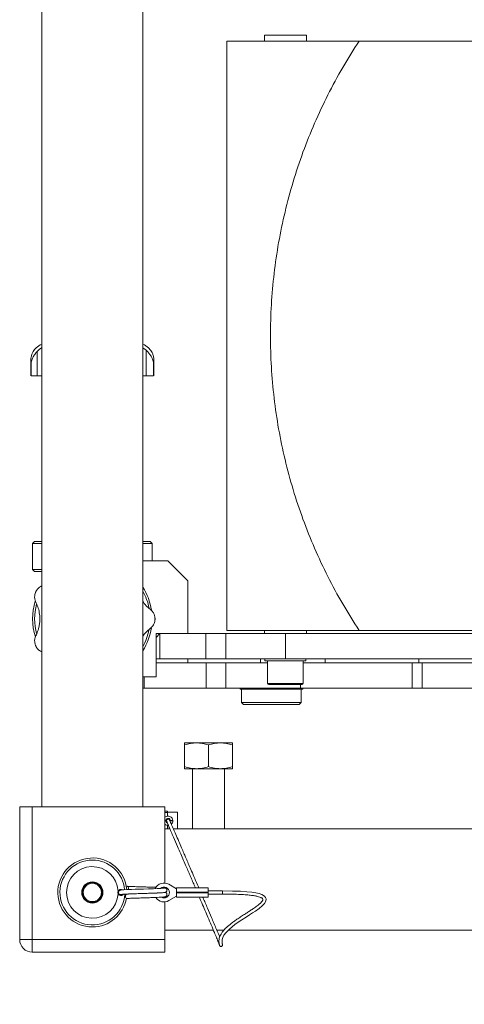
# Model space of a CAD drawing. Header units: millimetres. Extents: x 0 to 1118, y 0 to 864.
# Tile 16 of 22: x 588 to 644, y 381 to 505. Entities that reach past the tile are written whole.
import ezdxf

# ---------------------------------------------------------------- set-up
doc = ezdxf.new("R2010")
doc.units = ezdxf.units.MM
doc.styles.add('SLDTEXTSTYLE3', font='TXT', dxfattribs={"width": 0.605})
doc.dimstyles.new('SLDDIMSTYLE3', dxfattribs={"dimtxt": 3.175, "dimasz": 3.302, "dimexe": 0, "dimexo": 0.0625, "dimgap": 0.79375, "dimtad": 0, "dimtih": 1, "dimtoh": 1, "dimlfac": 4, "dimrnd": 1e-09, "dimzin": 4, "dimdsep": 46, "dimtxsty": 'SLDTEXTSTYLE3', "dimsah": 1, "dimcen": 0.09, "dimadec": 0, "dimazin": 1, "dimtfac": 1, "dimtofl": 0, "dimtmove": 0, "dimatfit": 3, "dimfxl": 1, "dimfrac": 2, "dimtolj": 1, "dimtzin": 12, "dimarcsym": 0})

# ---------------------------------------------------------------- blocks, each defined once
blk = doc.blocks.new('_D_15')
at = {"color": 7, "linetype": 'Continuous', "lineweight": 0}
for p, q in [((719.07, 403.06), (652.52, 403.06)), ((654.12, 403.06), (654.12, 390.36)), ((654.12, 368.54), (654.12, 390.36)), ((635.87, 373.02), (635.14, 373.02)), ((635.14, 373.02), (635.14, 368.15)), ((646.18, 373.02), (646.91, 373.02)), ((646.91, 373.02), (646.91, 368.15)), ((650.94, 368.54), (654.12, 368.54)), ((635.14, 368.15), (635.87, 368.15)), ((646.91, 368.15), (646.18, 368.15))]:
    blk.add_line(p, q, dxfattribs=at)
for points in [[(654.12, 403.06), (653.61, 399.76), (654.63, 399.76)], [(654.12, 390.36), (654.63, 393.66), (653.61, 393.66)]]:
    blk.add_solid(points, dxfattribs=at)
at = {"color": 7, "linetype": 'Continuous', "lineweight": 0, "char_height": 3.175, "attachment_point": 1, "style": 'SLDTEXTSTYLE3'}
for s, insert in [('2.00', (636.78, 372.24)), ('%%c', (633.25, 367.42)), ('50.80', (637.88, 367.42))]:
    blk.add_mtext(s, dxfattribs=dict(at, insert=insert))

msp = doc.modelspace()

# ---------------------------------------------------------------- linework, layer by layer
at = {"color": 7, "linetype": 'Continuous', "lineweight": 15}
for p, q in [((590.5704, 516.3368), (590.5704, 405.8368)), ((603.2704, 405.8368), (603.2704, 516.3368)), ((613.7984, 501.9805), (613.7984, 427.9805)), ((630.4413, 501.9805), (613.7984, 501.9805)), ((618.5359, 502.7305), (618.5359, 501.9805)), ((618.5359, 502.7305), (621.1734, 502.7305)), ((621.1734, 502.7305), (623.8109, 502.7305)), ((623.8109, 501.9805), (623.8109, 502.7305)), ((589.988, 459.9555), (589.988, 463.0093)), ((603.2704, 463.4658), (603.6913, 463.1741)), ((603.6913, 463.1741), (603.6913, 459.9555)), ((589.205, 462.0301), (589.205, 459.9549)), ((589.2497, 461.7681), (589.2361, 461.7681)), ((589.2361, 459.9555), (589.2361, 461.7681)), ((589.2497, 461.7681), (589.2497, 459.9555)), ((604.6047, 461.7681), (604.5911, 461.7681)), ((604.5911, 459.9555), (604.5911, 461.7681)), ((604.6047, 461.7681), (604.6047, 459.9555)), ((604.6358, 459.955), (604.6358, 462.0311)), ((589.2361, 459.9555), (589.2497, 459.9555)), ((590.5704, 459.9555), (589.988, 459.9555)), ((603.6913, 459.9555), (603.2704, 459.9555)), ((604.5911, 459.9555), (604.6047, 459.9555)), ((589.6704, 439.1305), (589.4204, 438.8805)), ((589.4204, 438.8805), (589.4204, 435.6305)), ((590.5704, 438.8805), (589.4204, 438.8805)), ((589.6704, 439.1305), (590.5704, 439.1305)), ((603.2704, 439.1305), (604.1704, 439.1305)), ((604.4204, 438.8805), (603.2704, 438.8805)), ((604.4204, 438.8805), (604.1704, 439.1305)), ((604.4204, 436.7055), (604.4204, 438.8805)), ((606.4204, 436.7055), (603.2704, 436.7055)), ((608.9204, 434.2055), (606.4204, 436.7055)), ((589.4204, 435.6305), (589.6704, 435.3805)), ((589.4204, 435.6305), (590.5704, 435.6305)), ((590.5704, 435.3805), (589.6704, 435.3805)), ((608.9204, 427.6055), (608.9204, 434.2055)), ((613.7984, 427.9805), (630.4413, 427.9805)), ((618.5359, 427.9805), (618.5359, 427.6055)), ((623.8109, 427.6055), (623.8109, 427.9805)), ((608.9204, 427.6055), (604.9204, 427.6055)), ((604.9204, 427.6055), (604.9204, 422.1555)), ((604.9204, 427.1055), (605.4204, 427.6055)), ((605.4204, 427.6055), (605.4204, 424.4305)), ((605.4204, 427.6055), (611.1729, 427.6055)), ((611.1729, 424.4305), (611.1729, 427.6055)), ((611.1729, 427.6055), (613.6729, 427.6055)), ((613.6729, 424.4305), (613.6729, 427.6055)), ((613.6729, 427.6055), (621.1729, 427.6055)), ((621.1729, 427.6055), (621.1729, 424.4305)), ((621.1729, 427.6055), (709.2929, 427.6055)), ((605.4204, 424.4305), (604.9204, 424.4305)), ((605.4204, 424.4305), (611.1729, 424.4305)), ((608.9204, 424.4305), (608.9204, 423.9305)), ((613.6729, 424.4305), (611.1729, 424.4305)), ((621.1729, 424.4305), (613.6729, 424.4305)), ((618.0479, 424.4305), (618.0479, 423.9305)), ((618.6104, 424.4305), (618.6104, 424.1805)), ((618.6104, 424.1805), (623.7354, 424.1805)), ((618.9229, 424.1805), (618.9229, 421.3305)), ((621.1729, 424.4305), (710.5179, 424.4305)), ((623.4229, 421.3305), (623.4229, 424.1805)), ((623.7354, 424.1805), (623.7354, 424.4305)), ((626.1729, 424.4305), (626.1729, 423.9305)), ((637.9229, 423.9305), (637.9229, 424.4305)), ((608.9204, 423.9305), (604.9204, 423.9305)), ((604.9204, 423.9305), (611.2118, 423.9305)), ((611.2118, 420.7555), (611.2118, 423.9305)), ((611.2118, 423.9305), (613.7118, 423.9305)), ((613.7118, 423.9305), (613.7118, 420.7555)), ((613.7118, 423.9305), (618.9229, 423.9305)), ((623.4229, 423.9305), (637.0907, 423.9305)), ((637.0907, 420.7555), (637.0907, 423.9305)), ((637.0907, 423.9305), (638.3407, 423.9305)), ((638.3407, 423.9305), (638.3407, 420.7555)), ((638.3407, 423.9305), (650.6768, 423.9305)), ((604.9204, 422.1555), (603.2704, 422.1555)), ((603.4204, 420.7555), (603.2704, 420.7555)), ((603.4204, 420.7555), (611.2118, 420.7555)), ((613.7118, 420.7555), (611.2118, 420.7555)), ((613.7118, 420.7555), (623.0868, 420.7555)), ((615.4854, 420.7555), (615.4854, 420.593)), ((615.4854, 420.593), (623.3604, 420.593)), ((615.6729, 420.593), (615.6729, 418.943)), ((623.0868, 420.7555), (637.0907, 420.7555)), ((623.1729, 418.943), (623.1729, 420.593)), ((623.3604, 420.593), (623.3604, 420.7555)), ((638.3407, 420.7555), (637.0907, 420.7555)), ((638.3407, 420.7555), (650.6768, 420.7555)), ((615.6729, 418.943), (615.9229, 418.693)), ((615.6729, 418.943), (623.1729, 418.943)), ((622.9229, 418.693), (615.9229, 418.693)), ((622.9229, 418.693), (623.1729, 418.943)), ((608.5105, 413.8743), (610.0105, 413.8743)), ((608.5105, 410.8922), (608.5105, 413.6063)), ((610.0105, 413.8743), (613.0105, 413.8743)), ((611.5105, 410.8922), (611.5105, 413.6063)), ((613.0105, 413.8743), (614.5105, 413.8743)), ((614.5105, 413.6063), (614.5105, 410.8922)), ((608.5105, 410.6243), (610.0105, 410.6243)), ((609.5105, 410.6243), (609.5105, 403.0618)), ((610.0105, 410.6243), (613.0105, 410.6243)), ((613.0105, 410.6243), (614.5105, 410.6243)), ((613.5105, 403.0618), (613.5105, 410.6243)), ((587.7954, 389.1743), (587.7954, 405.8368)), ((587.7954, 405.8368), (589.3829, 405.8368)), ((589.3829, 405.8368), (589.3829, 389.1743)), ((589.3829, 405.8368), (606.0454, 405.8368)), ((606.0454, 405.8368), (606.0454, 396.2709)), ((606.3787, 405.2774), (606.0454, 405.2774)), ((606.3787, 405.1113), (606.0454, 405.1113)), ((606.3787, 405.2774), (606.3787, 405.1113)), ((607.6287, 405.1493), (606.3787, 405.1493)), ((606.3787, 405.1113), (606.3787, 404.6787)), ((606.3787, 404.3776), (606.3787, 404.2747)), ((607.6287, 404.0868), (607.6287, 405.1493)), ((606.3787, 403.0623), (606.0454, 403.0623)), ((606.6707, 403.0618), (606.0454, 403.0618)), ((606.3787, 403.4948), (606.3787, 403.0623)), ((606.7149, 403.9673), (606.7389, 404.062)), ((606.7389, 404.1116), (607.0371, 404.1116)), ((607.0371, 404.062), (606.7389, 404.062)), ((710.7929, 403.0618), (607.1032, 403.0618)), ((607.6287, 403.0618), (607.6287, 404.0868)), ((606.0454, 395.7629), (606.0454, 395.6534)), ((607.5085, 395.5305), (606.5276, 396.1113)), ((611.4773, 395.6821), (607.5085, 395.6821)), ((607.5085, 395.6821), (607.5085, 395.1116)), ((611.4773, 395.6821), (611.4773, 395.1116)), ((606.0454, 394.5397), (606.0454, 394.4106)), ((606.5276, 394.0623), (607.5085, 394.643)), ((607.5085, 395.1116), (611.4773, 395.1116)), ((607.5085, 395.062), (607.5085, 395.1116)), ((607.5085, 395.062), (607.5085, 394.4914)), ((611.4773, 395.062), (607.5085, 395.062)), ((607.5085, 394.4914), (611.4773, 394.4914)), ((613.2875, 395.2852), (611.4773, 395.2852)), ((611.4773, 395.062), (611.4773, 395.1116)), ((611.4773, 395.062), (611.4773, 394.4914)), ((611.4773, 394.8883), (613.2875, 394.8883)), ((613.2875, 394.8883), (613.2875, 395.2852)), ((606.0454, 393.9026), (606.0454, 389.1743)), ((606.0454, 390.3618), (612.1263, 390.3618)), ((612.5555, 390.3618), (613.4689, 390.3618)), ((614.0189, 390.3618), (761.0719, 390.3618)), ((587.7954, 389.1743), (587.7954, 388.8368)), ((589.3829, 389.1743), (587.7954, 389.1743)), ((587.7954, 388.8368), (587.8317, 388.8368)), ((589.3829, 389.1743), (589.3829, 387.5868)), ((589.3829, 389.1743), (606.0454, 389.1743)), ((606.0454, 389.1743), (606.0454, 387.5868)), ((606.0454, 387.5868), (589.3829, 387.5868))]:
    msp.add_line(p, q, dxfattribs=at)
at = {"color": 9, "linetype": 'Continuous', "lineweight": 15}
for p, q in [((603.4204, 422.1555), (603.4204, 420.7555)), ((618.9229, 421.3305), (623.4229, 421.3305)), ((623.0868, 421.1805), (623.0868, 420.7555))]:
    msp.add_line(p, q, dxfattribs=at)
at = {"color": 7, "linetype": 'Continuous', "lineweight": 15, "flags": 128}
for points in [[(605.9818, 395.648), (605.9504, 395.634), (605.8415, 395.6193), (605.4797, 395.5939), (605.0492, 395.5749), (604.6199, 395.5584), (604.2522, 395.5451), (603.9679, 395.5351), (603.3525, 395.5145), (602.6708, 395.493), (602.2843, 395.4812), (601.8315, 395.4654), (601.3475, 395.4456), (600.898, 395.4224), (600.568, 395.3981), (600.4298, 395.3716), (600.4298, 395.3716)], [(601.4508, 395.447), (601.4612, 395.4771), (601.4761, 395.5829), (601.4612, 395.6886), (601.4189, 395.7782), (601.3555, 395.838), (601.2808, 395.8591), (601.206, 395.838), (601.1904, 395.8278)], [(601.2792, 394.8867), (601.206, 394.8657), (601.1427, 394.8058), (601.1003, 394.7162), (601.0855, 394.6105), (601.1003, 394.5048), (601.1427, 394.4152), (601.206, 394.3553), (601.2808, 394.3343)], [(613.2397, 388.6366), (613.2305, 388.7491), (613.2107, 388.9735), (613.2292, 389.2035), (613.3122, 389.4488), (613.4571, 389.7199), (613.6733, 390.0108), (614.1546, 390.4996), (614.4692, 390.7663), (614.8318, 391.0463), (615.2458, 391.3428), (615.7143, 391.66), (616.2264, 391.9938), (616.6821, 392.2868), (617.0271, 392.5103), (617.4009, 392.7588), (617.8641, 393.0875), (618.2616, 393.4117), (618.5312, 393.6936), (618.7016, 393.9775), (618.7385, 394.2975), (618.672, 394.472), (618.5428, 394.6271), (618.231, 394.8214), (617.8979, 394.9397), (617.4802, 395.0378), (616.9736, 395.118), (616.3434, 395.185), (615.5429, 395.2385), (614.5373, 395.269), (613.2875, 395.2852), (613.2875, 395.2852)]]:
    msp.add_lwpolyline(points, dxfattribs=at)
at = {"color": 7, "linetype": 'Continuous', "lineweight": 15}
for radius in [1.3335, 1.3018, 1.2764, 1.2446, 1.1494]:
    msp.add_circle((596.9204, 395.0868), radius, dxfattribs=at)
for centre, radius, start, end in [((591.5405, 461.6118), 2.5, 112.832822, 132.189392), ((602.3003, 461.6118), 2.5, 48.362075, 67.167178), ((596.9204, 429.4305), 7.875, 154.064271, 154.507157), ((596.9204, 429.4305), 7.5, 8.364812, 32.149052), ((596.9204, 429.4305), 7.25, 10.608995, 28.852834), ((596.9204, 429.4305), 7.5, 162.780484, 197.354434), ((596.9204, 429.4305), 7.25, 165.232016, 194.789779), ((596.9204, 429.4305), 7.875, 359.778557, 0.221443), ((596.9204, 429.4305), 7.5, 327.850948, 351.461675), ((596.9204, 429.4305), 7.25, 331.147166, 349.097237), ((596.9204, 429.4305), 7.875, 205.492843, 205.935729), ((619.0729, 421.3305), 0.15, 180, 270), ((623.2729, 421.3305), 0.15, 270, 0), ((606.4423, 404.0868), 0.5953, 2.388015, 131.810315), ((606.4423, 404.0868), 0.2977, 4.780192, 250.75649), ((606.4423, 404.0868), 0.1984, 22.041525, 203.349938), ((606.4423, 404.0868), 0.5953, 228.189685, 273.981157), ((606.4423, 404.0868), 0.5953, 313.222102, 357.611985), ((596.9204, 395.0868), 4.3339, 4.66998, 270), ((596.9204, 395.0868), 3.2435, 3.186088, 356.813912), ((605.921, 395.0868), 1.1906, 59.370176, 155.926486), ((605.921, 395.0868), 0.6875, 0, 131.430612), ((596.9204, 395.0868), 4.3339, 270, 350.392021), ((600.4923, 395.0868), 0.379, 151.601288, 208.398712), ((600.4923, 395.0868), 0.3473, 153.260309, 206.739691), ((605.921, 395.0868), 1.1906, 212.240534, 300.629824), ((605.921, 395.0868), 0.6875, 241.696313, 0), ((589.3829, 389.1743), 1.5875, 180, 270)]:
    msp.add_arc(centre, radius, start, end, dxfattribs=at)
at = {"color": 9, "linetype": 'Continuous', "lineweight": 15}
for start, end in [(90, 356.961959), (4.820649, 90)]:
    msp.add_arc((596.9204, 395.0868), 4.0727, start, end, dxfattribs=at)
at = {"color": 7, "linetype": 'Continuous', "lineweight": 15}
for points, knots in [([(630.4412, 501.9805), (629.7383, 500.8792), (628.3321, 498.6761), (626.4721, 495.2222), (624.8031, 491.6747), (623.3482, 488.033), (622.1082, 484.3123), (621.087, 480.5256), (620.2898, 476.686), (619.7187, 472.8068), (619.375, 468.9001), (619.26, 464.9805), (619.375, 461.061), (619.7187, 457.1543), (620.2898, 453.2751), (621.087, 449.4355), (622.1082, 445.6488), (623.3481, 441.9281), (624.8031, 438.2864), (626.4721, 434.7389), (628.332, 431.2849), (629.7383, 429.0818), (630.4412, 427.9805)], [0, 0, 0, 0, 0.0499903, 0.10000051, 0.15000905, 0.19997069, 0.25000012, 0.30002642, 0.34998887, 0.39999778, 0.45000932, 0.5, 0.54998956, 0.60000054, 0.65001001, 0.6999719, 0.74999988, 0.80002764, 0.84998984, 0.89999781, 0.95000914, 1, 1, 1, 1]), ([(630.4412, 501.9805), (630.9632, 501.9805), (632.0153, 501.9805), (633.5865, 501.9805), (635.1536, 501.9805), (636.8257, 501.9805), (638.5913, 501.9805), (640.6528, 501.9805), (642.8743, 501.9805), (645.2462, 501.9805), (647.9711, 501.9805), (651.0188, 501.9805), (654.0729, 501.9805), (656.7785, 501.9805), (659.1585, 501.9805), (661.408, 501.9805), (663.5125, 501.9805), (665.8631, 501.9805), (668.7065, 501.9805), (672.0499, 501.9805), (675.4687, 501.9805), (678.7141, 501.9805), (681.7739, 501.9805), (684.6191, 501.9805), (687.4547, 501.9805), (690.2708, 501.9805), (693.5507, 501.9805), (697.2696, 501.9805), (701.6656, 501.9805), (706.2905, 501.9805), (711.174, 501.9805), (716.1043, 501.9805), (721.1162, 501.9805), (726.2207, 501.9805), (730.5619, 501.9805), (734.081, 501.9805), (736.7565, 501.9805), (739.4493, 501.9805), (741.2534, 501.9805), (742.1555, 501.9805)], [0, 0, 0, 0, 0.01326553, 0.02673923, 0.04021537, 0.0538769, 0.07079354, 0.08771438, 0.11070747, 0.13372215, 0.15673495, 0.19154205, 0.22528938, 0.24794705, 0.27061099, 0.2932526, 0.31049524, 0.32773694, 0.35588549, 0.38464521, 0.41340862, 0.44277175, 0.46712329, 0.49168468, 0.51624983, 0.54120041, 0.56615393, 0.60396785, 0.64178649, 0.68598237, 0.73020535, 0.77442451, 0.81871405, 0.86359154, 0.90858941, 0.93136448, 0.9541383, 0.97707047, 1, 1, 1, 1]), ([(589.4874, 463.0093), (589.4248, 462.8922), (589.2995, 462.6578), (589.2186, 462.3158), (589.1999, 462.0404), (589.2113, 461.8705), (589.2246, 461.7901), (589.2336, 461.7729), (589.2361, 461.7681)], [0, 0, 0, 0, 0.28418167, 0.56860696, 0.79368344, 0.91599364, 0.97623905, 1, 1, 1, 1]), ([(589.2497, 461.7681), (589.2565, 461.7809), (589.2899, 461.8434), (589.3713, 462.102), (589.5493, 462.4424), (589.7741, 462.7692), (589.9382, 462.9534), (589.988, 463.0093)], [0, 0, 0, 0, 0.04944318, 0.24215811, 0.5478436, 0.8626051, 1, 1, 1, 1]), ([(589.8706, 463.4503), (589.8054, 463.3972), (589.6758, 463.2916), (589.5499, 463.103), (589.4874, 463.0093)], [0, 0, 0, 0, 0.50328687, 1, 1, 1, 1]), ([(589.988, 463.0093), (590.1672, 463.1937), (590.3544, 463.3863), (590.5616, 463.4707), (590.5704, 463.4742)], [0, 0, 0, 0, 0.95740318, 1, 1, 1, 1]), ([(603.6913, 463.1741), (603.7941, 463.0683), (604.0028, 462.8537), (604.2532, 462.5042), (604.4256, 462.1842), (604.5204, 461.9515), (604.5647, 461.8166), (604.584, 461.7811), (604.5911, 461.7681)], [0, 0, 0, 0, 0.23253913, 0.47177236, 0.72393175, 0.87735909, 0.955006, 1, 1, 1, 1]), ([(604.3534, 463.0093), (604.2249, 463.1932), (604.0887, 463.3882), (603.9661, 463.4733), (603.9592, 463.4781)], [0, 0, 0, 0, 0.9432671, 1, 1, 1, 1]), ([(604.6047, 461.7681), (604.6097, 461.7813), (604.6252, 461.8216), (604.6421, 462.0239), (604.6248, 462.3241), (604.5273, 462.6922), (604.4063, 462.9128), (604.3534, 463.0093)], [0, 0, 0, 0, 0.051453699, 0.157721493, 0.460979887, 0.764271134, 1, 1, 1, 1]), ([(589.8121, 432.8199), (589.8017, 432.7959), (589.7506, 432.6783), (589.695, 432.478), (589.6622, 432.1508), (589.7126, 431.7899), (589.8223, 431.5606), (589.8734, 431.4536)], [0, 0, 0, 0, 0.04345463, 0.21282794, 0.48148882, 0.75812643, 1, 1, 1, 1]), ([(590.5704, 433.5583), (590.529, 433.5425), (590.3752, 433.484), (590.1801, 433.3281), (590.0078, 433.1455), (589.9133, 433.0082), (589.8659, 432.9276), (589.8446, 432.8864), (589.8385, 432.8747)], [0, 0, 0, 0, 0.128443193, 0.477587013, 0.75015255, 0.898269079, 0.971225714, 1, 1, 1, 1]), ([(589.8734, 431.4536), (589.9646, 431.2393), (590.1462, 430.8122), (590.2978, 430.0843), (590.3364, 429.4485), (590.3062, 428.9035), (590.2046, 428.2963), (590.0149, 427.6993), (589.8595, 427.3808), (589.7945, 427.2475)], [0, 0, 0, 0, 0.17620928, 0.35121226, 0.47388715, 0.58538309, 0.69981452, 0.87437308, 1, 1, 1, 1]), ([(604.2878, 430.5555), (604.132, 430.6823), (603.8213, 430.9351), (603.4491, 431.3334), (603.2903, 431.5779), (603.2704, 431.6086)], [0, 0, 0, 0, 0.46788007, 0.93312287, 1, 1, 1, 1]), ([(604.7953, 429.4609), (604.7943, 429.4884), (604.791, 429.5731), (604.7661, 429.7572), (604.6852, 430.0312), (604.5185, 430.3263), (604.3573, 430.4865), (604.2878, 430.5555)], [0, 0, 0, 0, 0.05167604, 0.15970342, 0.45906726, 0.7669812, 1, 1, 1, 1]), ([(604.1473, 428.1957), (604.2365, 428.2667), (604.4177, 428.4106), (604.6114, 428.6871), (604.7274, 428.9539), (604.7754, 429.1699), (604.7914, 429.2986), (604.7943, 429.3728), (604.7953, 429.4001)], [0, 0, 0, 0, 0.23253913, 0.47177236, 0.72393175, 0.87735909, 0.955006, 1, 1, 1, 1]), ([(603.2704, 427.2493), (603.3, 427.2944), (603.4351, 427.5004), (603.7441, 427.8428), (604.0065, 428.0725), (604.1473, 428.1957)], [0, 0, 0, 0, 0.11490839, 0.52520196, 1, 1, 1, 1]), ([(709.2929, 427.9805), (708.2412, 427.9805), (704.7781, 427.9805), (700.1644, 427.9805), (695.3575, 427.9805), (691.7736, 427.9805), (688.186, 427.9805), (684.5876, 427.9805), (681.5268, 427.9805), (679.0489, 427.9805), (676.7733, 427.9805), (674.0741, 427.9805), (670.9672, 427.9805), (667.8553, 427.9805), (665.1881, 427.9805), (662.9574, 427.9805), (660.9437, 427.9805), (658.7675, 427.9805), (656.4432, 427.9805), (653.7786, 427.9805), (650.9506, 427.9805), (647.9158, 427.9805), (645.0126, 427.9805), (642.5265, 427.9805), (640.4801, 427.9805), (638.7793, 427.9805), (636.8926, 427.9805), (634.8077, 427.9805), (632.6479, 427.9805), (631.1826, 427.9805), (630.4412, 427.9805)], [0, 0, 0, 0, 0.03991672, 0.13144251, 0.17722206, 0.22299591, 0.26674673, 0.31089311, 0.35502541, 0.37738202, 0.39973783, 0.43630583, 0.47351027, 0.51071155, 0.54860993, 0.57157736, 0.59454605, 0.62567747, 0.65683671, 0.68798867, 0.73517829, 0.77543048, 0.81575981, 0.85607368, 0.87636134, 0.89664662, 0.92198279, 0.94778751, 0.97358063, 1, 1, 1, 1]), ([(589.7945, 427.2475), (589.7564, 427.1362), (589.6792, 426.9105), (589.6688, 426.5909), (589.7062, 426.3423), (589.7543, 426.1828), (589.7878, 426.0955), (589.8068, 426.0531), (589.8121, 426.0411)], [0, 0, 0, 0, 0.28030099, 0.5686109, 0.79368532, 0.91599441, 0.97623927, 1, 1, 1, 1]), ([(589.8385, 425.9863), (589.8508, 425.9631), (589.9109, 425.8499), (590.0334, 425.6825), (590.2543, 425.4561), (590.4682, 425.3488), (590.5704, 425.2976)], [0, 0, 0, 0, 0.059736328, 0.292570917, 0.661894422, 1, 1, 1, 1]), ([(619.0729, 421.1805), (619.1009, 421.1805), (619.1441, 421.1805), (619.406, 421.1805), (619.677, 421.1805), (620.0134, 421.1805), (620.5023, 421.1805), (621.1729, 421.1805), (621.8434, 421.1805), (622.3324, 421.1805), (622.6688, 421.1805), (622.9398, 421.1805), (623.2017, 421.1805), (623.2448, 421.1805), (623.2729, 421.1805)], [0, 0, 0, 0, 0.11972842, 0.18418033, 0.25, 0.31581967, 0.38027158, 0.5, 0.61972842, 0.68418033, 0.75, 0.81581967, 0.88027158, 1, 1, 1, 1]), ([(608.5105, 413.6063), (608.7541, 413.6812), (609.2458, 413.8324), (609.7541, 413.8602), (610.0105, 413.8743)], [0, 0, 0, 0, 0.495457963, 1, 1, 1, 1]), ([(608.5105, 413.8743), (608.5105, 413.8608), (608.5105, 413.8335), (608.5105, 413.6826), (608.5105, 413.6063)], [0, 0, 0, 0, 0.49451073, 1, 1, 1, 1]), ([(610.0105, 413.8743), (610.2619, 413.8608), (610.7701, 413.8335), (611.2619, 413.6826), (611.5105, 413.6063)], [0, 0, 0, 0, 0.494510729, 1, 1, 1, 1]), ([(611.5105, 413.6063), (611.7541, 413.6812), (612.2458, 413.8324), (612.7541, 413.8602), (613.0105, 413.8743)], [0, 0, 0, 0, 0.49545796, 1, 1, 1, 1]), ([(613.0105, 413.8743), (613.2619, 413.8608), (613.7701, 413.8335), (614.2619, 413.6826), (614.5105, 413.6063)], [0, 0, 0, 0, 0.494510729, 1, 1, 1, 1]), ([(614.5105, 413.6063), (614.5105, 413.6812), (614.5105, 413.8324), (614.5105, 413.8602), (614.5105, 413.8743)], [0, 0, 0, 0, 0.49545796, 1, 1, 1, 1]), ([(610.0105, 410.6243), (609.7592, 410.6378), (609.2509, 410.6651), (608.7591, 410.8159), (608.5105, 410.8922)], [0, 0, 0, 0, 0.49451073, 1, 1, 1, 1]), ([(608.5105, 410.8922), (608.5105, 410.8173), (608.5105, 410.6662), (608.5105, 410.6383), (608.5105, 410.6243)], [0, 0, 0, 0, 0.49545796, 1, 1, 1, 1]), ([(611.5105, 410.8922), (611.2669, 410.8173), (610.7752, 410.6662), (610.267, 410.6383), (610.0105, 410.6243)], [0, 0, 0, 0, 0.495457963, 1, 1, 1, 1]), ([(613.0105, 410.6243), (612.7592, 410.6378), (612.2509, 410.6651), (611.7591, 410.8159), (611.5105, 410.8922)], [0, 0, 0, 0, 0.494510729, 1, 1, 1, 1]), ([(614.5105, 410.8922), (614.2669, 410.8173), (613.7752, 410.6662), (613.267, 410.6383), (613.0105, 410.6243)], [0, 0, 0, 0, 0.49545796, 1, 1, 1, 1]), ([(614.5105, 410.6243), (614.5105, 410.6378), (614.5105, 410.6651), (614.5105, 410.8159), (614.5105, 410.8922)], [0, 0, 0, 0, 0.49451073, 1, 1, 1, 1]), ([(606.2591, 404.0105), (606.2628, 404.0018), (606.27, 403.9853), (606.3361, 403.833), (606.4289, 403.6193), (606.584, 403.2619), (606.8159, 402.7268), (607.1764, 401.8951), (607.5812, 400.9591), (608.005, 399.9793), (608.3713, 399.1331), (608.6988, 398.376), (608.9893, 397.7025), (609.2579, 397.0781), (609.5186, 396.4713), (609.7199, 396.0026), (609.8329, 395.7393), (609.8575, 395.6821)], [0, 0, 0, 0, 0.047218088, 0.090112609, 0.130865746, 0.171067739, 0.251342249, 0.330724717, 0.455082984, 0.554209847, 0.642297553, 0.722237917, 0.792385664, 0.853506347, 0.917624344, 0.982106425, 1, 1, 1, 1]), ([(610.2901, 395.6821), (610.2726, 395.7229), (610.1057, 396.1116), (609.8035, 396.8119), (609.4066, 397.7322), (609.0683, 398.5166), (608.8179, 399.0976), (608.6078, 399.5851), (608.392, 400.0855), (608.1057, 400.7479), (607.764, 401.5369), (607.393, 402.3934), (607.0874, 403.0984), (606.8724, 403.5941), (606.7389, 403.9018), (606.6609, 404.0813), (606.633, 404.1456), (606.6281, 404.1569), (606.6255, 404.1629)], [0, 0, 0, 0, 0.01261651, 0.12001276, 0.21540706, 0.295891, 0.36153219, 0.39477103, 0.44682512, 0.51692232, 0.60182447, 0.69656919, 0.79487303, 0.84386914, 0.89281324, 0.94383842, 0.97029716, 1, 1, 1, 1]), ([(604.9385, 395.7322), (604.9291, 395.7326), (604.8225, 395.7373), (604.5181, 395.7487), (604.052, 395.7641), (603.4631, 395.7816), (602.7931, 395.8034), (602.1616, 395.8254), (601.6428, 395.8447), (601.4064, 395.8541), (601.2853, 395.859)], [0, 0, 0, 0, 0.00934582, 0.10625342, 0.26116114, 0.38806779, 0.55349585, 0.76054786, 0.8773237, 1, 1, 1, 1]), ([(606.0606, 395.6494), (606.0442, 395.656), (606.0127, 395.6685), (605.8475, 395.6837), (605.6838, 395.6941), (605.6157, 395.6984)], [0, 0, 0, 0, 0.39133689, 0.74670536, 1, 1, 1, 1]), ([(606.0098, 395.0902), (606.0343, 395.0924), (606.0879, 395.0973), (606.1763, 395.1359), (606.2444, 395.2005), (606.2835, 395.2744), (606.3004, 395.341), (606.3001, 395.4116), (606.2821, 395.48), (606.2485, 395.5403), (606.1913, 395.6022), (606.107, 395.6503), (606.0394, 395.6574), (606.0081, 395.6607)], [0, 0, 0, 0, 0.0893511, 0.19530977, 0.32088066, 0.39106518, 0.46485319, 0.54066211, 0.61657256, 0.69068598, 0.76147726, 0.88945692, 1, 1, 1, 1]), ([(600.1588, 395.267), (600.159, 395.2655), (600.1592, 395.2625), (600.1603, 395.2589), (600.1619, 395.2565), (600.163, 395.2558), (600.1634, 395.2555)], [0, 0, 0, 0, 0.34702293, 0.69635285, 0.87083609, 1, 1, 1, 1]), ([(600.1634, 394.9181), (600.1629, 394.9177), (600.1616, 394.9168), (600.16, 394.9139), (600.1591, 394.9103), (600.1589, 394.9075), (600.1588, 394.9065)], [0, 0, 0, 0, 0.15789795, 0.367391, 0.7554633, 1, 1, 1, 1]), ([(600.1634, 395.2555), (600.1735, 395.2736), (600.2035, 395.3274), (600.2785, 395.401), (600.3926, 395.4586), (600.5235, 395.4726), (600.6321, 395.4545), (600.6827, 395.4172), (600.6958, 395.4075)], [0, 0, 0, 0, 0.09671736, 0.28648179, 0.48904818, 0.70337221, 0.92295633, 1, 1, 1, 1]), ([(600.1821, 395.243), (600.1821, 395.243), (600.1822, 395.2433), (600.1816, 395.2442), (600.1784, 395.2467), (600.1721, 395.2507), (600.1663, 395.2539), (600.1634, 395.2555)], [0, 0, 0, 0, 0.03196062, 0.20507083, 0.4705303, 0.73525113, 1, 1, 1, 1]), ([(600.1634, 394.9181), (600.1663, 394.9196), (600.1721, 394.9228), (600.1784, 394.9268), (600.1816, 394.9293), (600.1822, 394.9302), (600.1821, 394.9305), (600.1821, 394.9305)], [0, 0, 0, 0, 0.26474887, 0.5294697, 0.79492917, 0.96803938, 1, 1, 1, 1]), ([(600.8039, 394.8619), (600.7981, 394.8523), (600.7711, 394.8069), (600.6908, 394.7507), (600.5723, 394.7051), (600.439, 394.704), (600.3112, 394.7497), (600.216, 394.8276), (600.1779, 394.8931), (600.1634, 394.9181)], [0, 0, 0, 0, 0.04212637, 0.19879251, 0.36327783, 0.53593984, 0.71391842, 0.89087725, 1, 1, 1, 1]), ([(600.6345, 395.403), (600.6337, 395.4036), (600.5978, 395.428), (600.5104, 395.4379), (600.3913, 395.4268), (600.2866, 395.3738), (600.2184, 395.3073), (600.1911, 395.2588), (600.1821, 395.243)], [0, 0, 0, 0, 0.00571151, 0.24368058, 0.47625614, 0.69571758, 0.90048846, 1, 1, 1, 1]), ([(600.1821, 394.9305), (600.1951, 394.9085), (600.23, 394.8494), (600.3167, 394.7788), (600.4335, 394.7372), (600.5558, 394.7379), (600.6633, 394.7803), (600.7316, 394.8242), (600.7525, 394.8573), (600.7531, 394.8582)], [0, 0, 0, 0, 0.10970273, 0.29408241, 0.48020759, 0.66087151, 0.83260613, 0.99556306, 1, 1, 1, 1]), ([(600.4823, 395.3829), (600.4576, 395.3807), (600.404, 395.3758), (600.315, 395.3374), (600.2464, 395.2727), (600.2071, 395.1987), (600.1901, 395.1322), (600.1902, 395.0615), (600.2081, 394.9931), (600.2415, 394.9328), (600.2983, 394.871), (600.3821, 394.8229), (600.4495, 394.8157), (600.4806, 394.8123)], [0, 0, 0, 0, 0.09125252, 0.19840572, 0.32458428, 0.39488901, 0.46868933, 0.54440948, 0.6201326, 0.69395804, 0.7643542, 0.89117987, 1, 1, 1, 1]), ([(600.4292, 394.8243), (600.4441, 394.8179), (600.4738, 394.8052), (600.5713, 394.7919), (600.6638, 394.7857), (600.665, 394.7856)], [0, 0, 0, 0, 0.495948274, 0.993773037, 1, 1, 1, 1]), ([(600.5069, 394.8247), (600.5289, 394.8325), (600.5712, 394.8476), (600.8714, 394.8691), (601.1682, 394.8838), (601.2978, 394.8902)], [0, 0, 0, 0, 0.37838119, 0.72842428, 1, 1, 1, 1]), ([(605.8759, 395.0683), (605.8651, 395.0667), (605.7943, 395.0566), (605.5299, 395.0393), (605.0926, 395.0207), (604.661, 395.0042), (604.2888, 394.9907), (603.867, 394.9759), (603.3331, 394.958), (602.76, 394.94), (602.2487, 394.9248), (601.7988, 394.9089), (601.4518, 394.8955), (601.3016, 394.8876), (601.2793, 394.8864)], [0, 0, 0, 0, 0.02500408, 0.16415602, 0.27631836, 0.36853305, 0.43981556, 0.49206577, 0.60066605, 0.71995779, 0.78999489, 0.87709162, 0.98170626, 1, 1, 1, 1]), ([(601.2978, 394.8902), (601.3195, 394.8914), (601.4652, 394.899), (601.8068, 394.9123), (602.2514, 394.928), (602.7605, 394.9431), (603.3333, 394.9612), (603.8679, 394.9791), (604.2911, 394.9939), (604.6673, 395.0075), (605.106, 395.0243), (605.5658, 395.0436), (605.8719, 395.0654), (606.0327, 395.0857), (606.0515, 395.0965), (606.0612, 395.1021)], [0, 0, 0, 0, 0.01588173, 0.10659749, 0.18235697, 0.24339802, 0.34751553, 0.44242696, 0.48813505, 0.55057511, 0.63156879, 0.7305004, 0.85395843, 0.92461744, 1, 1, 1, 1]), ([(601.2981, 394.3346), (601.3197, 394.3358), (601.4653, 394.3434), (601.8068, 394.3566), (602.2514, 394.3724), (602.7605, 394.3875), (603.3333, 394.4055), (603.8679, 394.4235), (604.2911, 394.4383), (604.6673, 394.4519), (605.106, 394.4686), (605.5658, 394.488), (605.8719, 394.5098), (606.0327, 394.5301), (606.0515, 394.5409), (606.0612, 394.5465)], [0, 0, 0, 0, 0.01581818, 0.1065398, 0.18230417, 0.24334917, 0.3474734, 0.44239096, 0.488102, 0.55054609, 0.631545, 0.730483, 0.853949, 0.92461257, 1, 1, 1, 1]), ([(606.0098, 394.5345), (606.0343, 394.5368), (606.0879, 394.5417), (606.1763, 394.5803), (606.2444, 394.6449), (606.2835, 394.7188), (606.3004, 394.7853), (606.3001, 394.856), (606.2821, 394.9244), (606.2485, 394.9848), (606.1913, 395.0462), (606.1225, 395.0882), (606.071, 395.0948), (606.0557, 395.0968)], [0, 0, 0, 0, 0.09467885, 0.20695553, 0.34001385, 0.41438328, 0.49257106, 0.57290025, 0.65333702, 0.73186961, 0.80688197, 0.94249269, 1, 1, 1, 1]), ([(610.3684, 394.4914), (610.4719, 394.2502), (610.7062, 393.7036), (611.0668, 392.8602), (611.4609, 391.9359), (611.8623, 390.9897), (612.2304, 390.1165), (612.5382, 389.3778), (612.7705, 388.8118), (612.9078, 388.4491), (612.9166, 388.4158), (612.9211, 388.3985)], [0, 0, 0, 0, 0.09202902, 0.20845639, 0.32314645, 0.44925348, 0.58105759, 0.68056024, 0.78042863, 0.88582165, 1, 1, 1, 1]), ([(612.9147, 389.4932), (612.8629, 389.6201), (612.7266, 389.9545), (612.4654, 390.579), (612.1739, 391.2704), (611.8178, 392.1107), (611.3748, 393.1514), (611.0081, 394.0104), (610.8108, 394.4696), (610.8015, 394.4914)], [0, 0, 0, 0, 0.09496289, 0.25014471, 0.39160469, 0.51265148, 0.74126984, 0.98768968, 1, 1, 1, 1]), ([(613.2875, 394.8883), (613.6981, 394.8828), (614.4428, 394.8727), (615.4546, 394.8532), (616.2565, 394.7986), (616.8886, 394.7336), (617.3918, 394.6564), (617.7842, 394.5676), (618.052, 394.4731), (618.2068, 394.3919), (618.3223, 394.3095), (618.3738, 394.2072), (618.2935, 394.0181), (618.0807, 393.7729), (617.742, 393.4849), (617.3243, 393.1836), (616.9184, 392.9123), (616.5379, 392.6653), (616.129, 392.403), (615.6685, 392.1061), (615.2027, 391.7971), (614.7753, 391.4994), (614.266, 391.1213), (613.7234, 390.6627), (613.3145, 390.2188), (613.0721, 389.8636), (612.9372, 389.5995), (612.8585, 389.3392), (612.8199, 389.0252), (612.8282, 388.7187), (612.8973, 388.4579), (612.9156, 388.414), (612.9251, 388.3913)], [0, 0, 0, 0, 0.0620153, 0.11247268, 0.15281167, 0.18506938, 0.21173729, 0.23484451, 0.25480484, 0.26552241, 0.27775832, 0.30330482, 0.3267268, 0.35061772, 0.37977379, 0.41261499, 0.43843058, 0.45841264, 0.48314145, 0.51238258, 0.54082042, 0.56783248, 0.59374306, 0.64557344, 0.69901844, 0.73524537, 0.77131118, 0.81006781, 0.84745503, 0.89261704, 0.94442651, 1, 1, 1, 1]), ([(612.9234, 388.3929), (612.9368, 388.3776), (612.9627, 388.348), (613.0135, 388.3218), (613.0632, 388.3105), (613.119, 388.3116), (613.1744, 388.3295), (613.2251, 388.3665), (613.2634, 388.4171), (613.2849, 388.4848), (613.2815, 388.5628), (613.2554, 388.6074), (613.2423, 388.6299)], [0, 0, 0, 0, 0.09594745, 0.18539699, 0.2657625, 0.3361234, 0.44832931, 0.53596621, 0.63504635, 0.74963073, 0.87424579, 1, 1, 1, 1])]:
    msp.add_open_spline(points, degree=3, knots=knots, dxfattribs=at)
for points in [[(589.2497, 459.9555), (589.2807, 459.9555), (589.3428, 459.9555), (589.5113, 459.9555), (589.7241, 459.9555), (589.9001, 459.9555), (589.988, 459.9555)], [(603.6913, 459.9555), (603.7983, 459.9555), (604.0123, 459.9555), (604.2747, 459.9555), (604.4816, 459.9555), (604.5546, 459.9555), (604.5911, 459.9555)]]:
    msp.add_open_spline(points, degree=3, dxfattribs=at)

# ---------------------------------------------------------------- dimensions: what is measured, and where the dimension line sits
at = {"color": 7, "linetype": 'Continuous', "lineweight": 0}
dim = msp.add_linear_dim(base=(654.119, 390.3618), p1=(720.6679, 403.0618), p2=(604.7954, 390.3618), angle=90, text='%%c<>', dimstyle='SLDDIMSTYLE3', dxfattribs=at)
dim.commit()
dim.dimension.update_dxf_attribs({"geometry": '_D_15', "text_midpoint": (654.119, 368.5368), "dimtype": 160})

doc.saveas('drawing.dxf')
